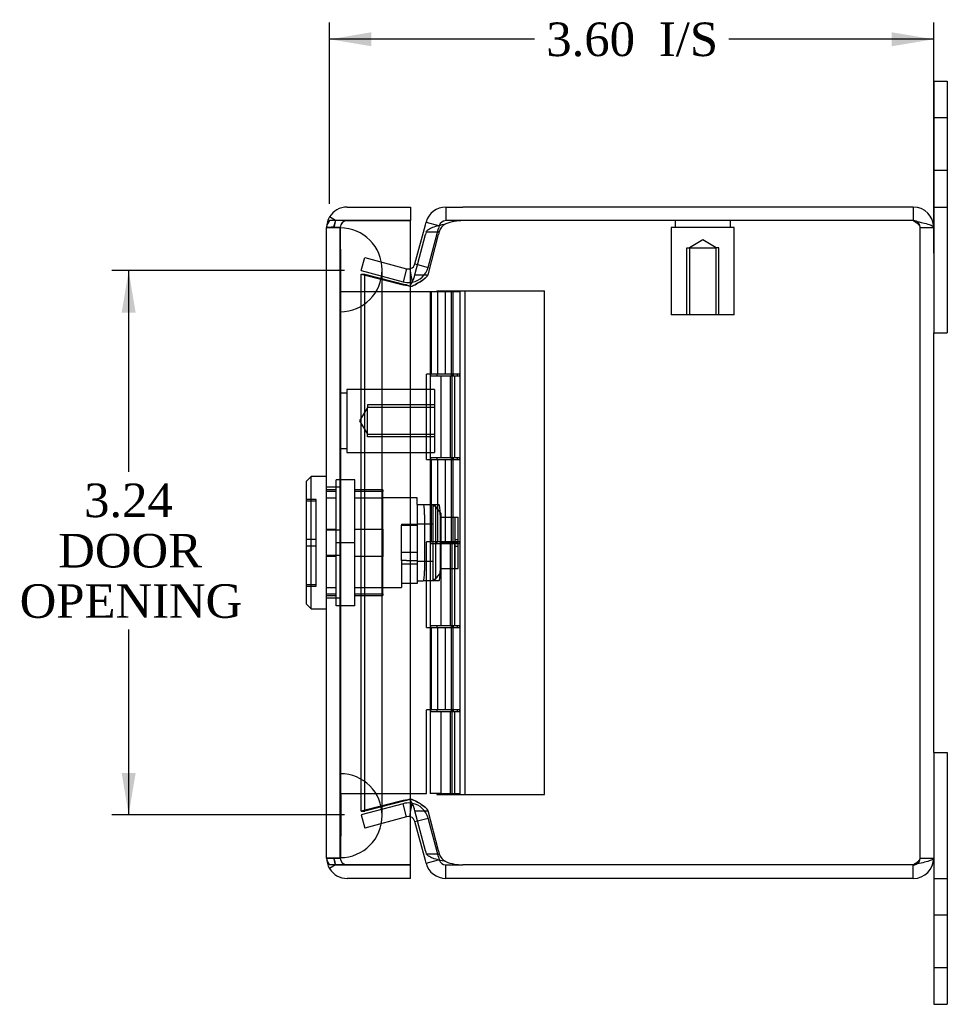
# Model space of a CAD drawing. Header units: inches. Extents: x 0.1 to 41.9, y -0.2 to 27.9.
# Tile 4 of 7: x 17.6 to 23.1, y 11.8 to 17.7. Entities that reach past the tile are written whole.
import ezdxf
from ezdxf.enums import TextEntityAlignment as Align
from ezdxf.lldxf.tags import DXFTag

# ---------------------------------------------------------------- set-up
doc = ezdxf.new("R2010")
doc.units = ezdxf.units.IN
doc.header["$MEASUREMENT"] = 0
for name, color, linetype in [('COM70220', 7, 'Continuous'), ('COM70717-3', 7, 'Continuous'), ('COM70718-1', 7, 'Continuous'), ('COM70719-1', 7, 'Continuous'), ('COM70720-1', 7, 'Continuous'), ('Default', 7, 'Continuous'), ('LOK10020', 7, 'Continuous'), ('STD26092', 7, 'Continuous')]:
    doc.layers.add(name, color=color, linetype=linetype)
doc.styles.add('SEACAD_Times_New_Roman', font='times.ttf')
tags = doc.linetypes.add('HIDDEN2', pattern=[0.1875, 0.125, -0.0625]).pattern_tags.tags
tags[6:7] = [DXFTag(74, 4), DXFTag(75, 0), DXFTag(340, '0'), DXFTag(46, 0.0), DXFTag(50, 0.0), DXFTag(44, 0.0), DXFTag(45, 0.0)]
tags[4:5] = [DXFTag(74, 4), DXFTag(75, 0), DXFTag(340, '0'), DXFTag(46, 0.0), DXFTag(50, 0.0), DXFTag(44, 0.0), DXFTag(45, 0.0)]
doc.dimstyles.new('HAMMOND_(STH_-_42x28)', dxfattribs={"dimtxt": 0.2, "dimasz": 0.25, "dimexe": 0.1, "dimexo": 0.1, "dimgap": 0.05, "dimtad": 0, "dimtih": 1, "dimtoh": 1, "dimzin": 0, "dimdsep": 46, "dimtxsty": 'SEACAD_Times_New_Roman', "dimblk1": '_SE_FILLED', "dimblk2": '_SE_FILLED', "dimsah": 1, "dimcen": 0.1, "dimadec": 0, "dimazin": 0, "dimtfac": 0.8, "dimtofl": 0, "dimtmove": 0, "dimatfit": 3, "dimfxl": 1, "dimtolj": 1, "dimtzin": 0, "dimarcsym": 0})

# ---------------------------------------------------------------- blocks, each defined once
blk = doc.blocks.new('SE3')
at = {"layer": 'COM70220', "color": 7, "linetype": 'HIDDEN2'}
for p, q in [((19.5207, 15.9289), (19.5207, 16.4279)), ((19.5217, 16.4279), (19.5207, 16.4279)), ((19.5217, 15.9289), (19.5217, 16.4279)), ((19.5237, 16.1789), (19.5217, 16.4279)), ((19.5217, 15.9299), (19.5237, 16.1789)), ((19.5237, 15.9289), (19.5237, 16.1789)), ((19.7697, 15.9289), (19.7697, 16.1789)), ((19.5207, 15.9299), (19.5217, 15.9299)), ((19.5207, 13.1769), (19.5207, 15.9289)), ((19.5217, 13.1769), (19.5217, 15.9289)), ((19.5237, 13.1769), (19.5237, 15.9289)), ((19.7697, 13.1769), (19.7697, 15.9289)), ((19.5207, 12.6779), (19.5207, 13.1769)), ((19.5207, 13.1759), (19.5217, 13.1759)), ((19.5217, 12.6779), (19.5217, 13.1769)), ((19.5217, 13.1759), (19.5237, 12.9269)), ((19.5237, 12.9269), (19.5237, 13.1769)), ((19.7697, 12.9269), (19.7697, 13.1769)), ((19.5237, 12.9269), (19.5217, 12.6779)), ((19.5217, 12.6779), (19.5207, 12.6779))]:
    blk.add_line(p, q, dxfattribs=at)
for centre, start, end in [((19.5197, 16.1789), 0, 90), ((19.5197, 16.1789), 270, 0), ((19.5197, 12.9269), 0, 90), ((19.5197, 12.9269), 270, 0)]:
    blk.add_arc(centre, 0.25, start, end, dxfattribs=at)
at = {"layer": 'COM70717-3', "color": 7, "linetype": 'HIDDEN2'}
for p, q in [((20.1447, 16.0479), (19.5197, 16.0479)), ((20.0547, 16.0479), (20.0547, 13.0579)), ((20.0618, 16.0479), (20.0618, 15.5579)), ((20.0947, 16.0529), (20.1816, 16.0529)), ((20.0947, 16.0529), (20.0947, 16.0479)), ((20.0987, 16.0479), (20.0987, 15.5579)), ((20.1878, 16.0479), (20.1447, 16.0479)), ((20.1447, 16.0479), (20.1447, 15.5579)), ((20.1816, 16.0529), (20.2633, 16.0529)), ((20.1816, 16.0529), (20.1816, 15.5479)), ((20.1878, 16.0479), (20.1878, 16.0529)), ((20.2173, 16.0479), (20.1878, 16.0479)), ((20.1909, 16.0479), (20.1909, 15.5579)), ((20.1947, 16.0479), (20.1947, 16.0529)), ((20.2173, 16.0479), (20.2173, 16.0529)), ((20.2317, 16.0479), (20.2173, 16.0479)), ((20.2317, 16.0529), (20.2317, 16.0479)), ((20.2347, 13.0529), (20.2347, 16.0529)), ((20.2633, 16.0529), (20.7367, 16.0529)), ((20.2633, 13.0529), (20.2633, 16.0529)), ((20.7367, 13.0529), (20.7367, 16.0529)), ((20.1447, 15.5579), (20.0347, 15.5579)), ((20.0347, 15.0479), (20.0347, 15.5579)), ((20.0577, 15.5579), (20.0577, 15.5479)), ((20.0577, 15.5479), (20.1154, 15.5479)), ((20.0947, 15.5579), (20.0947, 15.5479)), ((20.1154, 15.5479), (20.1816, 15.5479)), ((20.121, 15.0579), (20.121, 15.5479)), ((20.1878, 15.5579), (20.1447, 15.5579)), ((20.1768, 15.0579), (20.1768, 15.5479)), ((20.1816, 15.5479), (20.1878, 15.5479)), ((20.1869, 15.0579), (20.1869, 15.5479)), ((20.2173, 15.5579), (20.1878, 15.5579)), ((20.1878, 15.5579), (20.1878, 15.5479)), ((20.1878, 15.5479), (20.2173, 15.5479)), ((20.1947, 15.5479), (20.1947, 15.5579)), ((20.2025, 15.0579), (20.2025, 15.5479)), ((20.2173, 15.5579), (20.2173, 15.5479)), ((20.2317, 15.5579), (20.2173, 15.5579)), ((20.2173, 15.5479), (20.2317, 15.5479)), ((20.2317, 15.5479), (20.2317, 15.5579)), ((20.0347, 15.0479), (20.1447, 15.0479)), ((20.0577, 15.0579), (20.0577, 15.0479)), ((20.1154, 15.0579), (20.0577, 15.0579)), ((20.0618, 15.0479), (20.0618, 14.5579)), ((20.0947, 15.0579), (20.0947, 15.0479)), ((20.0987, 15.0479), (20.0987, 14.5579)), ((20.1816, 15.0579), (20.1154, 15.0579)), ((20.1447, 15.0479), (20.1878, 15.0479)), ((20.1447, 15.0479), (20.1447, 14.5579)), ((20.1816, 15.0579), (20.1878, 15.0579)), ((20.1816, 15.0579), (20.1816, 14.5479)), ((20.2173, 15.0579), (20.1878, 15.0579)), ((20.1878, 15.0579), (20.1878, 15.0479)), ((20.1878, 15.0479), (20.2173, 15.0479)), ((20.1909, 15.0479), (20.1909, 14.5579)), ((20.1947, 15.0479), (20.1947, 15.0579)), ((20.2173, 15.0579), (20.2173, 15.0479)), ((20.2317, 15.0579), (20.2173, 15.0579)), ((20.2173, 15.0479), (20.2317, 15.0479)), ((20.2317, 15.0479), (20.2317, 15.0579)), ((20.1447, 14.5579), (20.0347, 14.5579)), ((20.0347, 14.0479), (20.0347, 14.5579)), ((20.0577, 14.5579), (20.0577, 14.5479)), ((20.0947, 14.5579), (20.0947, 14.5479)), ((20.1878, 14.5579), (20.1447, 14.5579)), ((20.2173, 14.5579), (20.1878, 14.5579)), ((20.1878, 14.5579), (20.1878, 14.5479)), ((20.1947, 14.5479), (20.1947, 14.5579)), ((20.2173, 14.5579), (20.2173, 14.5479)), ((20.2317, 14.5579), (20.2173, 14.5579)), ((20.2317, 14.5479), (20.2317, 14.5579)), ((20.0577, 14.5479), (20.1154, 14.5479)), ((20.1154, 14.5479), (20.1816, 14.5479)), ((20.121, 14.0579), (20.121, 14.5479)), ((20.1768, 14.0579), (20.1768, 14.5479)), ((20.1816, 14.5479), (20.1878, 14.5479)), ((20.1869, 14.0579), (20.1869, 14.5479)), ((20.1878, 14.5479), (20.2173, 14.5479)), ((20.2025, 14.0579), (20.2025, 14.5479)), ((20.2173, 14.5479), (20.2317, 14.5479)), ((20.0347, 14.0479), (20.1447, 14.0479)), ((20.0577, 14.0579), (20.0577, 14.0479)), ((20.1154, 14.0579), (20.0577, 14.0579)), ((20.0618, 14.0479), (20.0618, 13.5579)), ((20.0947, 14.0579), (20.0947, 14.0479)), ((20.0987, 14.0479), (20.0987, 13.5579)), ((20.1816, 14.0579), (20.1154, 14.0579)), ((20.1447, 14.0479), (20.1878, 14.0479)), ((20.1447, 14.0479), (20.1447, 13.5579)), ((20.1816, 14.0579), (20.1878, 14.0579)), ((20.1816, 14.0579), (20.1816, 13.5479)), ((20.2173, 14.0579), (20.1878, 14.0579)), ((20.1878, 14.0579), (20.1878, 14.0479)), ((20.1878, 14.0479), (20.2173, 14.0479)), ((20.1909, 14.0479), (20.1909, 13.5579)), ((20.1947, 14.0479), (20.1947, 14.0579)), ((20.2173, 14.0579), (20.2173, 14.0479)), ((20.2317, 14.0579), (20.2173, 14.0579)), ((20.2173, 14.0479), (20.2317, 14.0479)), ((20.2317, 14.0479), (20.2317, 14.0579)), ((20.1447, 13.5579), (20.0347, 13.5579)), ((20.0347, 13.0579), (20.0347, 13.5579)), ((20.0577, 13.5579), (20.0577, 13.5479)), ((20.0947, 13.5579), (20.0947, 13.5479)), ((20.1878, 13.5579), (20.1447, 13.5579)), ((20.2173, 13.5579), (20.1878, 13.5579)), ((20.1878, 13.5579), (20.1878, 13.5479)), ((20.1947, 13.5479), (20.1947, 13.5579)), ((20.2173, 13.5579), (20.2173, 13.5479)), ((20.2317, 13.5579), (20.2173, 13.5579)), ((20.2317, 13.5479), (20.2317, 13.5579)), ((20.0577, 13.5479), (20.1154, 13.5479)), ((20.1154, 13.5479), (20.1816, 13.5479)), ((20.121, 13.0579), (20.121, 13.5479)), ((20.1768, 13.0579), (20.1768, 13.5479)), ((20.1816, 13.5479), (20.1878, 13.5479)), ((20.1869, 13.0579), (20.1869, 13.5479)), ((20.1878, 13.5479), (20.2173, 13.5479)), ((20.2025, 13.0579), (20.2025, 13.5479)), ((20.2173, 13.5479), (20.2317, 13.5479)), ((19.5197, 13.0579), (20.0347, 13.0579)), ((20.1154, 13.0579), (20.0547, 13.0579)), ((20.0947, 13.0579), (20.0947, 13.0529)), ((20.0947, 13.0529), (20.1297, 13.0529)), ((20.1154, 13.0579), (20.1297, 13.0579)), ((20.1297, 13.0529), (20.1297, 13.0579)), ((20.1297, 13.0579), (20.2173, 13.0579)), ((20.1297, 13.0529), (20.2633, 13.0529)), ((20.1947, 13.0529), (20.1947, 13.0579)), ((20.2173, 13.0579), (20.2317, 13.0579)), ((20.2173, 13.0579), (20.2173, 13.0529)), ((20.2317, 13.0579), (20.2317, 13.0529)), ((20.2633, 13.0529), (20.7367, 13.0529))]:
    blk.add_line(p, q, dxfattribs=at)
at = {"layer": 'COM70718-1', "color": 7, "linetype": 'Continuous'}
for p, q in [((20.1489, 16.5529), (20.1489, 16.4719)), ((20.1489, 16.5529), (20.2507, 16.5529)), ((22.9342, 16.5529), (20.2507, 16.5529)), ((22.9342, 16.5529), (22.9342, 16.4719)), ((19.965, 16.2143), (20.0271, 16.446)), ((20.0271, 16.446), (20.0316, 16.4628)), ((20.0316, 16.4628), (20.1057, 16.443)), ((20.2507, 16.4719), (20.1489, 16.4719)), ((22.9342, 16.4719), (20.2507, 16.4719)), ((22.9342, 16.4718), (20.2507, 16.4718)), ((19.965, 16.1497), (20.0271, 16.3895)), ((19.965, 16.2143), (19.9806, 16.2101)), ((19.9387, 16.1583), (19.9489, 16.1055)), ((23.0557, 13.3029), (23.0557, 15.8029)), ((19.9387, 12.9475), (19.9489, 13.0003)), ((20.0271, 12.7163), (19.965, 12.9561)), ((19.965, 12.8915), (19.9806, 12.8957)), ((20.0271, 12.6598), (19.965, 12.8915)), ((20.0316, 12.643), (20.0271, 12.6598)), ((20.0316, 12.643), (20.1057, 12.6628)), ((20.1489, 12.6339), (20.2507, 12.6339)), ((20.1489, 12.5529), (20.1489, 12.6339)), ((22.9342, 12.634), (20.2507, 12.634)), ((22.9342, 12.6339), (20.2507, 12.6339)), ((22.9342, 12.5529), (22.9342, 12.6339)), ((20.2507, 12.5529), (20.1489, 12.5529)), ((22.9342, 12.5529), (20.2507, 12.5529))]:
    blk.add_line(p, q, dxfattribs=at)
at = {"layer": 'COM70718-1', "color": 7, "linetype": 'HIDDEN2'}
for p, q in [((20.1098, 16.4419), (20.1053, 16.425)), ((20.1057, 16.443), (20.1098, 16.4419)), ((22.9747, 12.6744), (22.9747, 16.4314)), ((22.9747, 16.4314), (23.0557, 16.4314)), ((20.0316, 16.4055), (20.1098, 16.4055)), ((20.0432, 16.1934), (20.1053, 16.425)), ((20.0432, 16.1497), (20.1053, 16.3895)), ((19.6447, 16.1744), (19.6657, 16.2526)), ((19.6657, 16.2526), (19.9154, 16.1857)), ((19.9806, 16.2101), (20.0432, 16.1934)), ((19.6447, 16.1744), (19.8944, 16.1075)), ((19.6447, 16.1528), (19.6657, 16.1528)), ((19.6447, 16.1528), (19.8944, 16.0886)), ((19.6447, 12.953), (19.6447, 16.1528)), ((19.6657, 12.953), (19.6657, 16.1528)), ((19.6657, 16.1528), (19.9154, 16.0886)), ((19.9154, 16.1857), (19.8944, 16.1075)), ((19.9336, 16.1851), (19.9387, 16.1583)), ((19.965, 16.1497), (20.0432, 16.1497)), ((19.9154, 16.0886), (19.8944, 16.0886)), ((19.9336, 16.0818), (19.9489, 16.0818)), ((19.9336, 13.024), (19.9489, 13.024)), ((19.8944, 13.0172), (19.6447, 12.953)), ((19.8944, 12.9983), (19.6447, 12.9314)), ((19.9154, 13.0172), (19.6657, 12.953)), ((19.9154, 13.0172), (19.8944, 13.0172)), ((19.9154, 12.9201), (19.8944, 12.9983)), ((19.6447, 12.953), (19.6657, 12.953)), ((19.6447, 12.9314), (19.6657, 12.8532)), ((19.9154, 12.9201), (19.6657, 12.8532)), ((19.9336, 12.9207), (19.9387, 12.9475)), ((19.965, 12.9561), (20.0432, 12.9561)), ((19.9806, 12.8957), (20.0432, 12.9124)), ((20.1053, 12.7163), (20.0432, 12.9561)), ((20.1053, 12.6808), (20.0432, 12.9124)), ((20.0316, 12.7003), (20.1098, 12.7003)), ((20.1053, 12.6808), (20.1098, 12.6639)), ((22.9747, 12.6744), (23.0557, 12.6744)), ((20.1057, 12.6628), (20.1098, 12.6639))]:
    blk.add_line(p, q, dxfattribs=at)
at = {"layer": 'COM70718-1', "color": 7, "linetype": 'Continuous'}
for centre, radius, start, end in [((20.1489, 16.4314), 0.1215, 90, 165), ((22.9342, 16.4314), 0.1215, 0, 90), ((20.1489, 16.4314), 0.0405, 90, 165), ((20.2507, 16.1908), 0.281, 90, 111.22633), ((22.9342, 16.4314), 0.0405, 66.2793, 90), ((19.9259, 16.2248), 0.0405, 288.7057, 345), ((19.7849, 16.1918), 0.185, 326.52427, 346.82497), ((19.9259, 16.2252), 0.1218, 276.09046, 280.90951), ((19.7849, 16.1918), 0.185, 326.52427, 332.41861), ((19.9259, 12.8806), 0.1218, 79.09049, 83.90954), ((19.7849, 12.914), 0.185, 27.58139, 33.47573), ((19.7849, 12.914), 0.185, 13.17503, 33.47573), ((19.9259, 12.881), 0.0405, 15, 71.2943), ((22.9342, 12.6744), 0.1215, 270, 0), ((20.1489, 12.6744), 0.1215, 195, 270), ((20.1489, 12.6744), 0.0405, 195, 270), ((20.2507, 12.915), 0.281, 248.77367, 270), ((22.9342, 12.6744), 0.0405, 270, 293.7207)]:
    blk.add_arc(centre, radius, start, end, dxfattribs=at)
at = {"layer": 'COM70718-1', "color": 7, "linetype": 'HIDDEN2'}
for centre, radius, start, end in [((20.1789, 16.388), 0.0713, 114.88503, 165.79737), ((22.9342, 16.4314), 0.0405, 0, 66.2793), ((19.9259, 16.2248), 0.1215, 280.94527, 344.99998), ((19.9259, 16.225), 0.0406, 255.0461, 280.89917), ((19.9259, 16.2248), 0.0405, 280.94527, 288.7057), ((19.7849, 16.1918), 0.185, 332.41861, 346.82497), ((19.9259, 16.2252), 0.1218, 255.03582, 276.09046), ((21.3107, 27.1773), 11.1788, 262.72131, 263.00291), ((21.3107, 27.1771), 11.1786, 262.72131, 263.00291), ((20.4456, 17.4722), 1.4817, 249.03425, 249.46498), ((20.4456, 17.4722), 1.4817, 249.03425, 249.7849), ((19.7849, 16.1918), 0.185, 323.49274, 326.52427), ((19.7849, 16.1918), 0.185, 323.49273, 326.52427), ((21.3107, 1.9287), 11.1786, 96.99709, 97.27869), ((21.3107, 1.9285), 11.1788, 96.99709, 97.27869), ((20.4456, 11.6336), 1.4817, 110.2151, 110.96575), ((19.7849, 12.914), 0.185, 33.47573, 36.50727), ((19.7849, 12.914), 0.185, 33.47573, 36.50726), ((19.9259, 12.8806), 0.1218, 83.90954, 104.96418), ((20.4456, 11.6336), 1.4817, 110.53501, 110.96575), ((19.7849, 12.914), 0.185, 13.17503, 27.58139), ((19.9259, 12.881), 0.1215, 15.00002, 79.05473), ((19.9259, 12.8808), 0.0406, 79.10083, 104.9539), ((19.9259, 12.881), 0.0405, 71.2943, 79.05473), ((20.1795, 12.7182), 0.0719, 194.44445, 244.87315), ((22.9342, 12.6744), 0.0405, 293.7207, 0)]:
    blk.add_arc(centre, radius, start, end, dxfattribs=at)
at = {"layer": 'COM70718-1', "color": 7, "linetype": 'Continuous'}
for centre, major_axis, start_param, end_param in [((20.0785, 16.1908), (0, 0.281), 0.700959, 0.785398), ((20.0785, 12.915), (0, -0.281), -0.785398, -0.700959)]:
    blk.add_ellipse(centre, major_axis=major_axis, ratio=0.258819, start_param=start_param, end_param=end_param, dxfattribs=at)
at = {"layer": 'COM70718-1', "color": 7, "linetype": 'HIDDEN2'}
for centre, major_axis, start_param, end_param in [((20.1567, 16.1908), (0, 0.281), 0.700959, 0.785398), ((20.1567, 12.915), (0, -0.281), -0.785398, -0.700959)]:
    blk.add_ellipse(centre, major_axis=major_axis, ratio=0.258819, start_param=start_param, end_param=end_param, dxfattribs=at)
at = {"layer": 'COM70718-1', "color": 7, "linetype": 'Continuous'}
for points in [[(20.0316, 16.4055), (20.0346, 16.4105), (20.0395, 16.4153), (20.053, 16.4242), (20.0616, 16.4285), (20.0822, 16.4364), (20.0942, 16.44), (20.1203, 16.4468), (20.1345, 16.4499), (20.1489, 16.4527)], [(22.9342, 16.4718), (22.9501, 16.4684), (22.966, 16.4651), (22.9954, 16.4583), (23.0089, 16.455), (23.0314, 16.4482), (23.0404, 16.4449), (23.0525, 16.4381), (23.0557, 16.4348), (23.0557, 16.4314)], [(20.1489, 12.6531), (20.1345, 12.6559), (20.1203, 12.659), (20.0942, 12.6658), (20.0822, 12.6694), (20.0616, 12.6773), (20.053, 12.6816), (20.0395, 12.6905), (20.0346, 12.6953), (20.0316, 12.7003)], [(23.0557, 12.6744), (23.0557, 12.671), (23.0525, 12.6677), (23.0404, 12.6609), (23.0314, 12.6576), (23.0089, 12.6508), (22.9954, 12.6475), (22.966, 12.6407), (22.9501, 12.6374), (22.9342, 12.634)]]:
    blk.add_open_spline(points, degree=3, knots=[0, 0, 0, 0, 0.25, 0.25, 0.5, 0.5, 0.75, 0.75, 1, 1, 1, 1], dxfattribs=at)
at = {"layer": 'COM70718-1', "color": 7, "linetype": 'HIDDEN2'}
for points in [[(22.9342, 16.4718), (22.9395, 16.4684), (22.9448, 16.4651), (22.9546, 16.4583), (22.9591, 16.455), (22.9666, 16.4482), (22.9696, 16.4449), (22.9737, 16.4381), (22.9747, 16.4348), (22.9747, 16.4314)], [(19.9489, 16.0818), (19.9601, 16.0874), (19.9709, 16.0931), (19.991, 16.1044), (20.0004, 16.1101), (20.017, 16.1214), (20.0242, 16.1271), (20.0358, 16.1384), (20.0403, 16.144), (20.0432, 16.1497)], [(20.0432, 16.1497), (20.0403, 16.144), (20.0358, 16.1384), (20.0242, 16.1271), (20.017, 16.1214), (20.0004, 16.1101), (19.991, 16.1044), (19.9709, 16.0931), (19.9601, 16.0874), (19.9489, 16.0818)], [(20.0432, 12.9561), (20.0403, 12.9618), (20.0358, 12.9674), (20.0242, 12.9787), (20.017, 12.9844), (20.0004, 12.9957), (19.991, 13.0014), (19.9709, 13.0127), (19.9601, 13.0184), (19.9489, 13.024)], [(19.9489, 13.024), (19.9601, 13.0184), (19.9709, 13.0127), (19.991, 13.0014), (20.0004, 12.9957), (20.017, 12.9844), (20.0242, 12.9787), (20.0358, 12.9674), (20.0403, 12.9618), (20.0432, 12.9561)], [(22.9747, 12.6744), (22.9747, 12.671), (22.9737, 12.6677), (22.9696, 12.6609), (22.9666, 12.6576), (22.9591, 12.6508), (22.9546, 12.6475), (22.9448, 12.6407), (22.9395, 12.6374), (22.9342, 12.634)]]:
    blk.add_open_spline(points, degree=3, knots=[0, 0, 0, 0, 0.25, 0.25, 0.5, 0.5, 0.75, 0.75, 1, 1, 1, 1], dxfattribs=at)
at = {"layer": 'COM70719-1', "color": 7, "linetype": 'Continuous'}
for p, q in [((19.5602, 16.5529), (19.9387, 16.5529)), ((19.9387, 16.5529), (19.9387, 16.4719)), ((19.4924, 16.472), (19.456, 16.4938)), ((19.4387, 16.4319), (19.4387, 16.4316)), ((19.4387, 16.4314), (19.4387, 16.4317)), ((19.4387, 16.4316), (19.4387, 16.4316)), ((19.4387, 12.6744), (19.4387, 16.4314)), ((19.5602, 16.4718), (19.456, 16.4718)), ((19.5602, 16.472), (19.4924, 16.472)), ((19.5602, 16.472), (19.5602, 16.4719)), ((19.5602, 16.4719), (19.9387, 16.4719)), ((19.9387, 16.4718), (19.5602, 16.4718)), ((19.9387, 12.634), (19.9387, 16.4718)), ((19.4387, 12.6741), (19.4387, 12.6744)), ((19.4387, 12.6742), (19.4387, 12.6742)), ((19.4387, 12.6742), (19.4387, 12.6739)), ((19.5602, 12.634), (19.456, 12.634)), ((19.4924, 12.6338), (19.456, 12.612)), ((19.4924, 12.6338), (19.5602, 12.6338)), ((19.5602, 12.634), (19.9387, 12.634)), ((19.5602, 12.6338), (19.5602, 12.6339)), ((19.9387, 12.6339), (19.5602, 12.6339)), ((19.9387, 12.5529), (19.9387, 12.6339)), ((19.9387, 12.5529), (19.5602, 12.5529))]:
    blk.add_line(p, q, dxfattribs=at)
at = {"layer": 'COM70719-1', "color": 7, "linetype": 'HIDDEN2'}
for p, q in [((19.4387, 16.4316), (19.5197, 16.4316)), ((19.5197, 16.4314), (19.4387, 16.4314)), ((19.5197, 12.6744), (19.5197, 16.4314)), ((19.5602, 16.4718), (19.5602, 16.4717)), ((19.5197, 14.8839), (19.4387, 14.8839)), ((19.5197, 14.6285), (19.4387, 14.6285)), ((19.5197, 14.4773), (19.4387, 14.4773)), ((19.5197, 14.2219), (19.4387, 14.2219)), ((19.4387, 12.6744), (19.5197, 12.6744)), ((19.5197, 12.6742), (19.4387, 12.6742)), ((19.5602, 12.6341), (19.5602, 12.634))]:
    blk.add_line(p, q, dxfattribs=at)
at = {"layer": 'COM70719-1', "color": 7, "linetype": 'Continuous'}
for centre, radius, start, end in [((19.5602, 16.4314), 0.1215, 90, 149.08952), ((19.5608, 16.4312), 0.1221, 149.16543, 179.69023), ((19.503, 16.4278), 0.0644, 136.91054, 176.5399), ((19.5602, 16.4314), 0.1215, 179.91036, 180), ((19.5602, 16.4314), 0.0405, 90, 93.57338), ((19.5602, 12.6744), 0.1215, 180, 180.08964), ((19.503, 12.678), 0.0644, 183.4601, 223.08946), ((19.5608, 12.6746), 0.1221, 180.30977, 210.83457), ((19.5602, 12.6744), 0.0405, 266.42662, 270), ((19.5602, 12.6744), 0.1215, 210.91048, 270)]:
    blk.add_arc(centre, radius, start, end, dxfattribs=at)
at = {"layer": 'COM70719-1', "color": 7, "linetype": 'HIDDEN2'}
for centre, start, end in [((19.5602, 16.4314), 93.57338, 179.73107), ((19.5602, 16.4312), 90, 179.73107), ((19.5602, 16.4314), 179.73107, 180), ((19.5602, 12.6744), 180, 180.26893), ((19.5602, 12.6746), 180.26893, 270), ((19.5602, 12.6744), 180.26893, 266.42662)]:
    blk.add_arc(centre, 0.0405, start, end, dxfattribs=at)
for points, knots in [([(19.4924, 16.472), (19.4907, 16.4675), (19.4892, 16.463), (19.488, 16.4584), (19.4863, 16.4517), (19.4859, 16.4448), (19.4834, 16.4383), (19.4831, 16.4375), (19.4827, 16.4367), (19.4822, 16.436), (19.4818, 16.4355), (19.4813, 16.435), (19.4807, 16.4346), (19.4801, 16.4343), (19.4794, 16.434), (19.4787, 16.4337), (19.4768, 16.4331), (19.4748, 16.4329), (19.4728, 16.4327), (19.4639, 16.4319), (19.4548, 16.432), (19.4458, 16.432), (19.4435, 16.4319), (19.4411, 16.4319), (19.4387, 16.4319)], [0, 0, 0, 0, 0.203691, 0.203691, 0.203691, 0.499758, 0.499758, 0.499758, 0.53528, 0.53528, 0.53528, 0.560123, 0.560123, 0.560123, 0.584987, 0.584987, 0.584987, 0.647043, 0.647043, 0.647043, 0.926666, 0.926666, 0.926666, 1, 1, 1, 1]), ([(19.4387, 16.4317), (19.447, 16.4318), (19.4553, 16.4318), (19.4636, 16.4321), (19.4659, 16.4321), (19.4682, 16.4322), (19.4706, 16.4324), (19.4722, 16.4325), (19.4739, 16.4326), (19.4755, 16.4329), (19.4768, 16.433), (19.4781, 16.4333), (19.4792, 16.4337), (19.4799, 16.434), (19.4806, 16.4343), (19.4811, 16.4348), (19.4817, 16.4352), (19.4821, 16.4357), (19.4825, 16.4362), (19.4837, 16.4381), (19.4841, 16.4403), (19.4846, 16.4424), (19.4855, 16.4465), (19.4862, 16.4507), (19.4872, 16.4548), (19.4885, 16.4605), (19.4903, 16.4662), (19.4924, 16.4718)], [0, 0, 0, 0, 0.254917, 0.254917, 0.254917, 0.326558, 0.326558, 0.326558, 0.377931, 0.377931, 0.377931, 0.417865, 0.417865, 0.417865, 0.442845, 0.442845, 0.442845, 0.467751, 0.467751, 0.467751, 0.5615, 0.5615, 0.5615, 0.74457, 0.74457, 0.74457, 1, 1, 1, 1]), ([(19.4924, 12.634), (19.4907, 12.6385), (19.4892, 12.643), (19.488, 12.6476), (19.4863, 12.6543), (19.4859, 12.6612), (19.4834, 12.6677), (19.4831, 12.6685), (19.4827, 12.6693), (19.4822, 12.67), (19.4818, 12.6705), (19.4813, 12.671), (19.4807, 12.6713), (19.4801, 12.6717), (19.4794, 12.672), (19.4787, 12.6723), (19.4768, 12.6728), (19.4748, 12.6731), (19.4728, 12.6733), (19.4639, 12.6741), (19.4548, 12.674), (19.4458, 12.674), (19.4435, 12.6741), (19.4411, 12.6741), (19.4387, 12.6741)], [0, 0, 0, 0, 0.203691, 0.203691, 0.203691, 0.499758, 0.499758, 0.499758, 0.53528, 0.53528, 0.53528, 0.560123, 0.560123, 0.560123, 0.584987, 0.584987, 0.584987, 0.647043, 0.647043, 0.647043, 0.926666, 0.926666, 0.926666, 1, 1, 1, 1]), ([(19.4387, 12.6739), (19.447, 12.6739), (19.4553, 12.6738), (19.4636, 12.6736), (19.4659, 12.6735), (19.4682, 12.6734), (19.4706, 12.6732), (19.4722, 12.6731), (19.4739, 12.673), (19.4755, 12.6728), (19.4768, 12.6726), (19.4781, 12.6723), (19.4792, 12.6719), (19.4799, 12.6716), (19.4806, 12.6713), (19.4811, 12.6708), (19.4817, 12.6704), (19.4821, 12.6699), (19.4825, 12.6694), (19.4837, 12.6675), (19.4841, 12.6653), (19.4846, 12.6632), (19.4855, 12.6591), (19.4862, 12.6549), (19.4872, 12.6508), (19.4885, 12.6451), (19.4903, 12.6394), (19.4924, 12.6338)], [0, 0, 0, 0, 0.254917, 0.254917, 0.254917, 0.326558, 0.326558, 0.326558, 0.377931, 0.377931, 0.377931, 0.417865, 0.417865, 0.417865, 0.442845, 0.442845, 0.442845, 0.467751, 0.467751, 0.467751, 0.5615, 0.5615, 0.5615, 0.74457, 0.74457, 0.74457, 1, 1, 1, 1])]:
    blk.add_open_spline(points, degree=3, knots=knots, dxfattribs=at)
at = {"layer": 'COM70720-1', "color": 7, "linetype": 'Continuous'}
for p, q in [((23.0557, 17.3029), (23.0557, 17.0803)), ((23.0557, 17.3029), (23.1367, 17.3029)), ((23.1367, 17.3029), (23.1367, 17.0803)), ((23.0557, 17.0803), (23.0557, 16.5529)), ((23.1367, 17.0803), (23.1367, 16.5529)), ((23.0557, 16.5529), (23.0557, 15.8029)), ((23.0557, 16.5529), (23.1367, 16.5529)), ((23.1367, 16.5529), (23.1367, 15.8029)), ((23.0557, 15.8029), (23.1367, 15.8029)), ((23.0557, 13.3029), (23.0557, 12.5529)), ((23.0557, 13.3029), (23.1367, 13.3029)), ((23.1367, 13.3029), (23.1367, 12.5529)), ((23.0557, 12.5529), (23.0557, 12.0256)), ((23.0557, 12.5529), (23.1367, 12.5529)), ((23.1367, 12.5529), (23.1367, 12.0256)), ((23.0557, 12.0256), (23.0557, 11.8029)), ((23.1367, 12.0256), (23.1367, 11.8029)), ((23.0557, 11.8029), (23.1367, 11.8029))]:
    blk.add_line(p, q, dxfattribs=at)
at = {"layer": 'COM70720-1', "color": 7, "linetype": 'HIDDEN2'}
for p, q in [((23.1367, 17.0842), (23.0557, 17.0842)), ((23.0557, 16.7717), (23.1367, 16.7717)), ((23.1367, 12.3342), (23.0557, 12.3342)), ((23.0557, 12.0217), (23.1367, 12.0217))]:
    blk.add_line(p, q, dxfattribs=at)
at = {"layer": 'LOK10020', "color": 7, "linetype": 'Continuous'}
for p, q in [((19.3467, 14.9469), (19.3167, 14.9169)), ((19.3167, 14.9169), (19.3167, 14.1889)), ((19.3467, 14.1589), (19.3467, 14.9469)), ((19.4387, 14.9469), (19.3467, 14.9469)), ((19.3167, 14.1889), (19.3467, 14.1589)), ((19.3467, 14.1589), (19.4387, 14.1589))]:
    blk.add_line(p, q, dxfattribs=at)
at = {"layer": 'LOK10020', "color": 7, "linetype": 'HIDDEN2'}
for p, q in [((19.6077, 14.9279), (19.4957, 14.9279)), ((19.4957, 14.5529), (19.4957, 14.9279)), ((19.6077, 14.5529), (19.6077, 14.9279)), ((19.4957, 14.8679), (19.4387, 14.8679)), ((19.4957, 14.8573), (19.4387, 14.8573)), ((19.7727, 14.8679), (19.6077, 14.8679)), ((19.7727, 14.8573), (19.6077, 14.8573)), ((19.7727, 14.8679), (19.7727, 14.8573)), ((19.7727, 14.6339), (19.7727, 14.8573)), ((19.3767, 14.8109), (19.3167, 14.8109)), ((19.3767, 14.8009), (19.3167, 14.8009)), ((19.3767, 14.2949), (19.3767, 14.8109)), ((19.4387, 14.8196), (19.4957, 14.8196)), ((19.6077, 14.8196), (19.7727, 14.8196)), ((19.9787, 14.8204), (19.7727, 14.8204)), ((19.9787, 14.7799), (19.9787, 14.8204)), ((19.9787, 14.7799), (19.9787, 14.3259)), ((19.9787, 14.7799), (20.0148, 14.7799)), ((20.0148, 14.7799), (20.1081, 14.7799)), ((20.0717, 14.7799), (20.0717, 14.3259)), ((20.0865, 14.7704), (20.0717, 14.7704)), ((20.0865, 14.7704), (20.0865, 14.3354)), ((20.1217, 14.7279), (20.0865, 14.7704)), ((20.1217, 14.7054), (20.1217, 14.7279)), ((20.0227, 14.7199), (20.0227, 14.3859)), ((20.116, 14.7199), (20.116, 14.3859)), ((20.1217, 14.7054), (20.1208, 14.7054)), ((20.1208, 14.7054), (20.1217, 14.7035)), ((20.1208, 14.7054), (20.2217, 14.7054)), ((20.1217, 14.5548), (20.1217, 14.7035)), ((20.2017, 14.7054), (20.2017, 14.5729)), ((20.2217, 14.5529), (20.2217, 14.7054)), ((19.4387, 14.6339), (19.4957, 14.6339)), ((19.6077, 14.6339), (19.7727, 14.6339)), ((19.7727, 14.6339), (19.7727, 14.4719)), ((19.8847, 14.6644), (19.8847, 14.6579)), ((19.8847, 14.6644), (19.9787, 14.6644)), ((19.8847, 14.4479), (19.8847, 14.6579)), ((19.8847, 14.6579), (19.9147, 14.6579)), ((19.9147, 14.6579), (19.9787, 14.6579)), ((19.9787, 14.6649), (20.0717, 14.6649)), ((19.3767, 14.5729), (19.3167, 14.5729)), ((19.6077, 14.5529), (19.4957, 14.5529)), ((19.4957, 14.1779), (19.4957, 14.5529)), ((19.6077, 14.1779), (19.6077, 14.5529)), ((20.1217, 14.5548), (20.1208, 14.5529)), ((20.1208, 14.5529), (20.1217, 14.551)), ((20.1208, 14.5529), (20.2217, 14.5529)), ((20.1217, 14.4023), (20.1217, 14.551)), ((20.2017, 14.5729), (20.2217, 14.5729)), ((20.2017, 14.5729), (20.2017, 14.5329)), ((20.2217, 14.4004), (20.2217, 14.5529)), ((19.3767, 14.5329), (19.3167, 14.5329)), ((19.8847, 14.4964), (19.9787, 14.4964)), ((20.2017, 14.5329), (20.2017, 14.4004)), ((20.2017, 14.5329), (20.2217, 14.5329)), ((19.4957, 14.4719), (19.4387, 14.4719)), ((19.7727, 14.4719), (19.6077, 14.4719)), ((19.7727, 14.2485), (19.7727, 14.4719)), ((19.8847, 14.4479), (19.8847, 14.2854)), ((19.9147, 14.4479), (19.8847, 14.4479)), ((19.9147, 14.4479), (19.9787, 14.4479)), ((20.0717, 14.4409), (19.9787, 14.4409)), ((19.8847, 14.4279), (19.9787, 14.4279)), ((20.0865, 14.3354), (20.1217, 14.3779)), ((20.1217, 14.4023), (20.1208, 14.4004)), ((20.1208, 14.4004), (20.1217, 14.4004)), ((20.1208, 14.4004), (20.2217, 14.4004)), ((20.1217, 14.3779), (20.1217, 14.4004)), ((19.9787, 14.3259), (19.9787, 14.3097)), ((19.9787, 14.3259), (20.0148, 14.3259)), ((20.1081, 14.3259), (20.0148, 14.3259)), ((20.0717, 14.3354), (20.0865, 14.3354)), ((19.3167, 14.3049), (19.3767, 14.3049)), ((19.3167, 14.2949), (19.3767, 14.2949)), ((19.4387, 14.2862), (19.4957, 14.2862)), ((19.6077, 14.2862), (19.7727, 14.2862)), ((19.7727, 14.2854), (19.8847, 14.2854)), ((19.9787, 14.3097), (19.8847, 14.3097)), ((19.4387, 14.2485), (19.4957, 14.2485)), ((19.4387, 14.2379), (19.4957, 14.2379)), ((19.6077, 14.2485), (19.7727, 14.2485)), ((19.6077, 14.2379), (19.7727, 14.2379)), ((19.7727, 14.2485), (19.7727, 14.2379)), ((19.6077, 14.1779), (19.4957, 14.1779))]:
    blk.add_line(p, q, dxfattribs=at)
for centre, major_axis, start_param, end_param in [((20.0148, 14.7199), (0, -0.06), 1.570796, 3.141593), ((20.1081, 14.7199), (0, 0.06), 4.712389, 6.283185), ((20.0148, 14.3859), (0, -0.06), 0, 1.570796), ((20.1081, 14.3859), (0, 0.06), 3.141593, 4.712389)]:
    blk.add_ellipse(centre, major_axis=major_axis, ratio=0.13189, start_param=start_param, end_param=end_param, dxfattribs=at)
at = {"layer": 'STD26092', "color": 7, "linetype": 'HIDDEN2'}
for p, q in [((21.8672, 16.4319), (21.4922, 16.4319)), ((21.4922, 16.4319), (21.4922, 15.9099)), ((21.5147, 16.4718), (21.5147, 16.4319)), ((21.8447, 16.4319), (21.8447, 16.4718)), ((21.8672, 15.9099), (21.8672, 16.4319)), ((21.5847, 16.3099), (21.6002, 16.3099)), ((21.5847, 15.9099), (21.5847, 16.3099)), ((21.6797, 16.3577), (21.6002, 16.3099)), ((21.6002, 16.3099), (21.7592, 16.3099)), ((21.6002, 16.3099), (21.6002, 15.9099)), ((21.7592, 16.3099), (21.6797, 16.3577)), ((21.7592, 15.9099), (21.7592, 16.3099)), ((21.7747, 16.3099), (21.7592, 16.3099)), ((21.7747, 15.9099), (21.7747, 16.3099)), ((21.8672, 15.9099), (21.4922, 15.9099)), ((19.5597, 15.4439), (19.5197, 15.4439)), ((19.5597, 15.4664), (19.5597, 15.0914)), ((20.0817, 15.4664), (19.5597, 15.4664)), ((20.0817, 15.4664), (20.0817, 15.0914)), ((20.0817, 15.3739), (19.6817, 15.3739)), ((19.6817, 15.3739), (19.6817, 15.3584)), ((19.6817, 15.3584), (19.634, 15.2789)), ((19.6817, 15.1994), (19.6817, 15.3584)), ((20.0817, 15.3584), (19.6817, 15.3584)), ((19.634, 15.2789), (19.6817, 15.1994)), ((19.6817, 15.1994), (20.0817, 15.1994)), ((19.6817, 15.1839), (19.6817, 15.1994)), ((20.0817, 15.1839), (19.6817, 15.1839)), ((19.5197, 15.1139), (19.5597, 15.1139)), ((19.5597, 15.0914), (20.0817, 15.0914))]:
    blk.add_line(p, q, dxfattribs=at)
at = {"layer": 'STD26092', "color": 7, "linetype": 'Continuous'}
for p, q in [((21.5147, 16.4719), (21.5147, 16.4718)), ((21.8447, 16.4718), (21.8447, 16.4719))]:
    blk.add_line(p, q, dxfattribs=at)
blk = doc.blocks.new('DMBLK4189')
at = {"layer": 'Default', "linetype": 'Continuous'}
for points in [[(19.706, 17.5942), (19.456, 17.5525), (19.706, 17.5109)], [(22.8057, 17.5942), (22.8057, 17.5109), (23.0557, 17.5525)]]:
    blk.add_hatch(color=7, dxfattribs=at).paths.add_polyline_path(points)
at = {"layer": 'Default', "color": 7, "linetype": 'Continuous'}
for p, q in [((19.456, 16.5718), (19.456, 17.6525)), ((23.0557, 16.2779), (23.0557, 17.6525)), ((20.6775, 17.5525), (19.456, 17.5525)), ((23.0557, 17.5525), (21.8342, 17.5525))]:
    blk.add_line(p, q, dxfattribs=at)
at = {"layer": 'Default', "color": 7, "linetype": 'Continuous', "style": 'SEACAD_Times_New_Roman'}
for s, p in [('I/S', (21.4183, 17.6525)), ('3.60', (20.7475, 17.6525))]:
    blk.add_text(s, height=0.2, dxfattribs=at).set_placement(p, align=Align.TOP_LEFT)
blk = doc.blocks.new('_SE_FILLED')
at = {"color": 0}
blk.add_line((0, 0), (-1, 0), dxfattribs=at)
blk.add_solid([(0, 0), (-1, -0.1665), (-1, 0.1665), (0, 0)], dxfattribs=at)
blk = doc.blocks.new('DMBLK4195')
at = {"layer": 'Default', "linetype": 'Continuous'}
for points in [[(18.2177, 15.9244), (18.301, 15.9244), (18.2593, 16.1744)], [(18.2177, 13.1814), (18.2593, 12.9314), (18.301, 13.1814)]]:
    blk.add_hatch(color=7, dxfattribs=at).paths.add_polyline_path(points)
at = {"layer": 'Default', "color": 7, "linetype": 'Continuous'}
for p, q in [((19.5447, 16.1744), (18.1593, 16.1744)), ((18.2593, 16.1744), (18.2593, 14.9756)), ((18.2593, 14.0356), (18.2593, 12.9314)), ((19.5447, 12.9314), (18.1593, 12.9314))]:
    blk.add_line(p, q, dxfattribs=at)
at = {"layer": 'Default', "color": 7, "linetype": 'Continuous', "style": 'SEACAD_Times_New_Roman'}
for s, p in [('3.24', (17.9939, 14.9056)), ('DOOR', (17.8399, 14.6056)), ('OPENING', (17.6101, 14.3056))]:
    blk.add_text(s, height=0.2, dxfattribs=at).set_placement(p, align=Align.TOP_LEFT)

msp = doc.modelspace()

# ---------------------------------------------------------------- block references
at = {"layer": 'Default'}
msp.add_blockref('SE3', (0, 0), dxfattribs=at)

# ---------------------------------------------------------------- dimensions: what is measured, and where the dimension line sits
at = {"layer": 'Default', "color": 7, "linetype": 'Continuous'}
dim = msp.add_linear_dim(base=(19.456, 17.5525), p1=(23.0557, 16.1779), p2=(19.456, 16.4718), text='\\A1;<> I/S', dimstyle='HAMMOND_(STH_-_42x28)', dxfattribs=at)
dim.commit()
dim.dimension.update_dxf_attribs({"geometry": 'DMBLK4189', "text_midpoint": (21.2559, 17.5525), "dimtype": 160})
dim = msp.add_linear_dim(base=(18.2593, 16.1744), p1=(19.6447, 16.1744), p2=(19.6447, 12.9314), angle=270, text='\\A1;<>\\PDOOR\\XOPENING', dimstyle='HAMMOND_(STH_-_42x28)', dxfattribs=at)
dim.commit()
dim.dimension.update_dxf_attribs({"geometry": 'DMBLK4195', "text_midpoint": (18.2593, 14.8056), "dimtype": 161})

doc.saveas('drawing.dxf')
